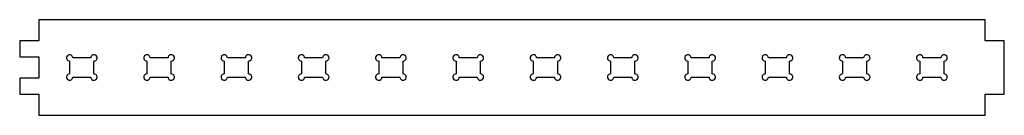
# Model space of a CAD drawing. Header units: millimetres. Extents: x 908 to 1835, y 800 to 890.
import ezdxf

# ---------------------------------------------------------------- set-up
doc = ezdxf.new("R2010")
doc.units = ezdxf.units.MM
doc.layers.get('0').update_dxf_attribs({"linetype": 'CONTINUOUS'})

msp = doc.modelspace()

# ---------------------------------------------------------------- linework, layer by layer
msp.add_lwpolyline([(908.45, 855), (926.55, 855), (926.55, 835), (908.45, 835), (908.45, 820), (926.55, 820), (926.55, 800), (1816.9, 800), (1816.9, 820), (1835, 820), (1835, 870), (1816.9, 870), (1816.9, 890), (926.55, 890), (926.55, 870), (908.45, 870)], close=True)
for points in [[(958.43, 854.05, 2.414214), (955.43, 851.05), (955.43, 838.95, 2.414214), (958.43, 835.95), (975.37, 835.95, 2.414214), (978.37, 838.95), (978.37, 851.05, 2.414214), (975.37, 854.05)], [(1031.16, 854.05, 2.414214), (1028.16, 851.05), (1028.16, 838.95, 2.414214), (1031.16, 835.95), (1048.1, 835.95, 2.414214), (1051.1, 838.95), (1051.1, 851.05, 2.414214), (1048.1, 854.05)], [(1120.82, 835.95, 2.414214), (1123.82, 838.95), (1123.82, 851.05, 2.414214), (1120.82, 854.05), (1103.89, 854.05, 2.414214), (1100.89, 851.05), (1100.89, 838.95, 2.414214), (1103.89, 835.95)], [(1176.61, 854.05, 2.414214), (1173.61, 851.05), (1173.61, 838.95, 2.414214), (1176.61, 835.95), (1193.55, 835.95, 2.414214), (1196.55, 838.95), (1196.55, 851.05, 2.414214), (1193.55, 854.05)], [(1266.28, 835.95, 2.414214), (1269.28, 838.95), (1269.28, 851.05, 2.414214), (1266.28, 854.05), (1249.34, 854.05, 2.414214), (1246.34, 851.05), (1246.34, 838.95, 2.414214), (1249.34, 835.95)], [(1339, 835.95, 2.414214), (1342, 838.95), (1342, 851.05, 2.414214), (1339, 854.05), (1322.07, 854.05, 2.414214), (1319.07, 851.05), (1319.07, 838.95, 2.414214), (1322.07, 835.95)], [(1414.73, 851.05, 2.414214), (1411.73, 854.05), (1394.8, 854.05, 2.414214), (1391.8, 851.05), (1391.8, 838.95, 2.414214), (1394.8, 835.95), (1411.73, 835.95, 2.414214), (1414.73, 838.95)], [(1484.46, 835.95, 2.414214), (1487.46, 838.95), (1487.46, 851.05, 2.414214), (1484.46, 854.05), (1467.52, 854.05, 2.414214), (1464.52, 851.05), (1464.52, 838.95, 2.414214), (1467.52, 835.95)], [(1537.25, 838.95, 2.414214), (1540.25, 835.95), (1557.19, 835.95, 2.414214), (1560.19, 838.95), (1560.19, 851.05, 2.414214), (1557.19, 854.05), (1540.25, 854.05, 2.414214), (1537.25, 851.05)], [(1609.98, 838.95, 2.414214), (1612.98, 835.95), (1629.91, 835.95, 2.414214), (1632.91, 838.95), (1632.91, 851.05, 2.414214), (1629.91, 854.05), (1612.98, 854.05, 2.414214), (1609.98, 851.05)], [(1705.64, 851.05, 2.414214), (1702.64, 854.05), (1685.7, 854.05, 2.414214), (1682.7, 851.05), (1682.7, 838.95, 2.414214), (1685.7, 835.95), (1702.64, 835.95, 2.414214), (1705.64, 838.95)], [(1755.43, 838.95, 2.414214), (1758.43, 835.95), (1775.37, 835.95, 2.414214), (1778.37, 838.95), (1778.37, 851.05, 2.414214), (1775.37, 854.05), (1758.43, 854.05, 2.414214), (1755.43, 851.05)]]:
    msp.add_lwpolyline(points, format="xyb", close=True)

doc.saveas('drawing.dxf')
